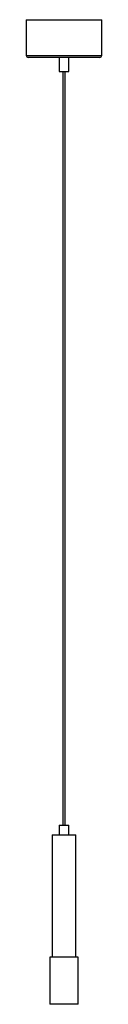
# Paper-space layout '_Frontal' of a CAD drawing. Header units: millimetres. Extents: x -40 to 40, y -50 to 995.
import ezdxf

# ---------------------------------------------------------------- set-up
doc = ezdxf.new("R2010")
doc.units = ezdxf.units.MM

psp = doc.layouts.new('_Frontal')

# ---------------------------------------------------------------- linework, layer by layer
at = {"color": 7, "linetype": 'Continuous', "lineweight": 25}
for p, q in [((-40, 995), (-40, 957)), ((-40, 995), (40, 995)), ((40, 957), (40, 995)), ((38, 955), (-38, 955)), ((-5, 955), (-5, 940)), ((5, 940), (5, 955)), ((-5, 940), (5, 940)), ((-1.25, 940), (-1.25, 140)), ((1.25, 140), (1.25, 940)), ((-5, 140), (-5, 130)), ((-5, 140), (5, 140)), ((5, 130), (5, 140)), ((-12.5, 130), (-12.5, 0)), ((-12.5, 130), (12.5, 130)), ((12.5, 0), (12.5, 130)), ((-15, 0), (-15, -50)), ((15, 0), (-15, 0)), ((15, -50), (15, 0)), ((15, -50), (-15, -50))]:
    psp.add_line(p, q, dxfattribs=at)
at = {"color": 8, "linetype": 'Continuous', "lineweight": 25}
psp.add_line((-40, 957), (40, 957), dxfattribs=at)
at = {"color": 7, "linetype": 'Continuous', "lineweight": 25}
for centre, start, end in [((-38, 957), 180, 270), ((38, 957), 270, 0)]:
    psp.add_arc(centre, 2, start, end, dxfattribs=at)

doc.saveas('drawing.dxf')
